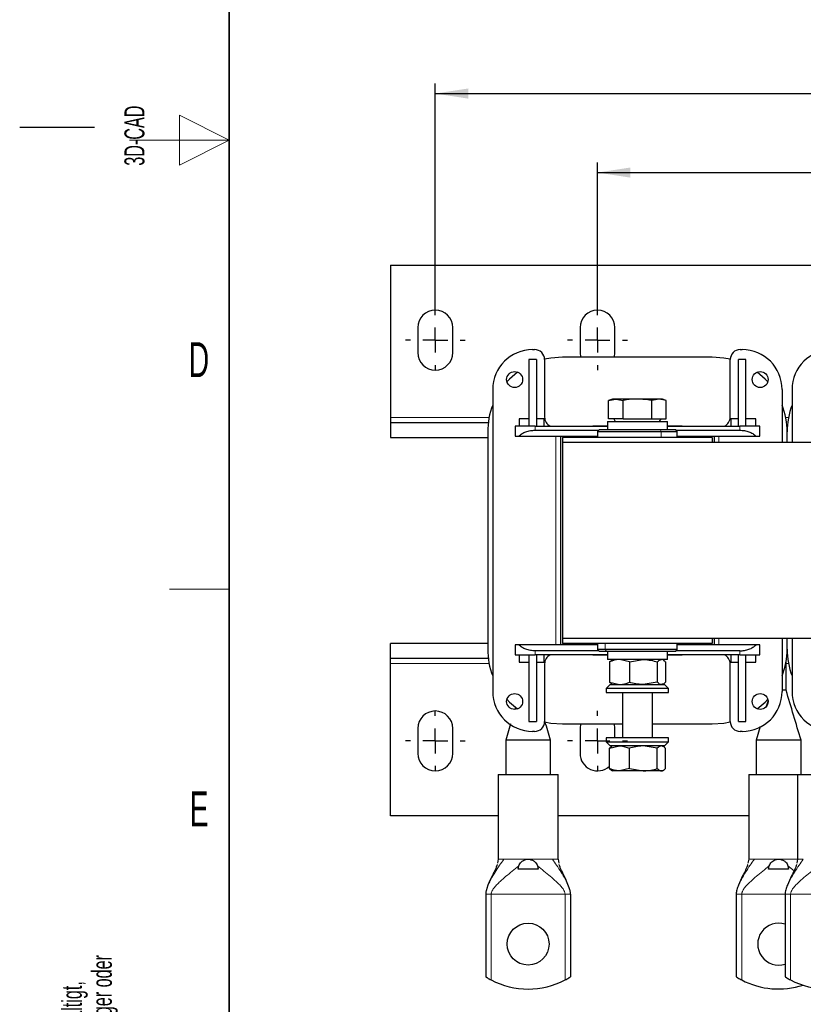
# Model space of a CAD drawing. Header units: millimetres. Extents: x 5 to 418, y 2 to 292.
# Tile 2 of 20: x 5 to 84, y 61 to 159. Entities that reach past the tile are written whole.
import ezdxf

# ---------------------------------------------------------------- set-up
doc = ezdxf.new("R2010")
doc.units = ezdxf.units.MM
doc.layers.add('SLD-0', color=7, linetype='Continuous')
doc.styles.add('SLDTEXTSTYLE0', font='TXT', dxfattribs={"width": 0.605})
doc.dimstyles.new('SLDDIMSTYLE0', dxfattribs={"dimtxt": 3.5, "dimasz": 3.302, "dimexe": 0, "dimexo": 0.0625, "dimgap": 0.875, "dimtad": 1, "dimlfac": 2, "dimrnd": 1e-09, "dimzin": 12, "dimdsep": 46, "dimtxsty": 'SLDTEXTSTYLE0', "dimsah": 1, "dimcen": 0.09, "dimadec": 0, "dimazin": 3, "dimtfac": 1, "dimtofl": 0, "dimtmove": 0, "dimatfit": 3, "dimfxl": 1, "dimfrac": 2, "dimtolj": 1, "dimtzin": 12, "dimarcsym": 0})

# ---------------------------------------------------------------- blocks, each defined once
blk = doc.blocks.new('_D_4')
at = {"layer": 'SLD-0'}
for p, q in [((46.643, 130.21), (46.643, 152.909)), ((147.143, 128.46), (147.143, 152.909)), ((46.643, 151.909), (147.143, 151.909))]:
    blk.add_line(p, q, dxfattribs=at)
for points in [[(46.643, 151.909), (49.945, 151.401), (49.945, 152.417)], [(147.143, 151.909), (143.841, 152.417), (143.841, 151.401)]]:
    blk.add_solid(points, dxfattribs=at)
at = {"layer": 'SLD-0', "insert": (92.883, 156.421), "char_height": 3.5, "attachment_point": 1, "style": 'SLDTEXTSTYLE0'}
blk.add_mtext('201', dxfattribs=at)
blk = doc.blocks.new('_D_5')
at = {"layer": 'SLD-0'}
for p, q in [((62.893, 130.21), (62.893, 144.994)), ((130.893, 130.21), (130.893, 144.994)), ((62.893, 143.994), (130.893, 143.994))]:
    blk.add_line(p, q, dxfattribs=at)
for points in [[(62.893, 143.994), (66.195, 143.486), (66.195, 144.502)], [(130.893, 143.994), (127.591, 144.502), (127.591, 143.486)]]:
    blk.add_solid(points, dxfattribs=at)
at = {"layer": 'SLD-0', "insert": (92.883, 148.506), "char_height": 3.5, "attachment_point": 1, "style": 'SLDTEXTSTYLE0'}
blk.add_mtext('136', dxfattribs=at)
blk = doc.blocks.new('SW_CENTERMARKSYMBOL_0')
at = {"layer": 'SLD-0', "color": 0}
for p, q in [((0, 2.5), (0, 3)), ((0, 0), (0, 1.25)), ((-2.5, 0), (-3, 0)), ((0, 0), (-1.25, 0)), ((0, 0), (0, -1.25)), ((0, 0), (1.25, 0)), ((2.5, 0), (3, 0)), ((0, -2.5), (0, -3))]:
    blk.add_line(p, q, dxfattribs=at)
blk = doc.blocks.new('SW_CENTERMARKSYMBOL_1')
at = {"layer": 'SLD-0', "color": 0}
for p, q in [((0, 2.5), (0, 3)), ((0, 0), (0, 1.25)), ((-2.5, 0), (-3, 0)), ((0, 0), (-1.25, 0)), ((0, 0), (0, -1.25)), ((0, 0), (1.25, 0)), ((2.5, 0), (3, 0)), ((0, -2.5), (0, -3))]:
    blk.add_line(p, q, dxfattribs=at)
blk = doc.blocks.new('SW_CENTERMARKSYMBOL_5')
at = {"layer": 'SLD-0', "color": 0}
for p, q in [((0, 2.5), (0, 3)), ((0, 0), (0, 1.25)), ((-2.5, 0), (-3, 0)), ((0, 0), (-1.25, 0)), ((0, 0), (0, -1.25)), ((0, 0), (1.25, 0)), ((2.5, 0), (3, 0)), ((0, -2.5), (0, -3))]:
    blk.add_line(p, q, dxfattribs=at)
blk = doc.blocks.new('SW_CENTERMARKSYMBOL_6')
at = {"layer": 'SLD-0', "color": 0}
for p, q in [((0, 2.5), (0, 3)), ((0, 0), (0, 1.25)), ((-2.5, 0), (-3, 0)), ((0, 0), (-1.25, 0)), ((0, 0), (0, -1.25)), ((0, 0), (1.25, 0)), ((2.5, 0), (3, 0)), ((0, -2.5), (0, -3))]:
    blk.add_line(p, q, dxfattribs=at)

msp = doc.modelspace()

# ---------------------------------------------------------------- linework, layer by layer
at = {"color": 7, "linetype": 'Continuous', "lineweight": 25}
for p, q in [((42.1433, 134.7102), (42.1433, 119.4602)), ((42.1433, 134.7102), (151.6433, 134.7102)), ((44.8933, 128.4602), (44.8933, 125.9602)), ((48.3933, 125.9602), (48.3933, 128.4602)), ((61.1433, 128.4602), (61.1433, 125.9602)), ((64.6433, 125.9602), (64.6433, 128.4602)), ((56.3933, 126.2602), (56.5933, 126.2602)), ((77.1933, 126.2602), (77.3933, 126.2602)), ((74.3933, 125.5102), (59.3933, 125.5102)), ((61.1433, 125.9602), (61.2021, 125.5102)), ((64.5845, 125.5102), (64.6433, 125.9602)), ((56.0183, 125.2602), (56.0183, 118.5852)), ((56.7683, 125.2602), (56.0183, 125.2602)), ((56.7683, 125.2602), (56.7683, 118.5852)), ((57.5933, 125.2602), (57.5933, 119.4922)), ((76.1933, 119.4922), (76.1933, 125.2602)), ((77.0183, 118.5852), (77.0183, 125.2602)), ((77.7683, 125.2602), (77.0183, 125.2602)), ((77.7683, 118.5852), (77.7683, 125.2602)), ((52.3933, 122.2602), (52.3933, 92.0102)), ((81.3933, 122.2602), (81.3933, 116.9602)), ((82.3933, 122.2602), (82.3933, 116.9602)), ((64.3933, 121.3102), (64.0065, 121.1694)), ((64.0065, 121.1694), (64.7282, 121.3102)), ((64.0065, 119.3102), (64.0065, 121.1694)), ((64.7282, 121.3102), (64.3933, 121.3102)), ((64.7282, 121.3102), (65.4499, 121.1694)), ((66.8933, 121.3102), (64.7282, 121.3102)), ((65.4499, 119.3102), (65.4499, 121.1694)), ((69.0584, 121.3102), (66.8933, 121.3102)), ((69.0584, 121.3102), (68.3367, 121.1694)), ((68.3367, 119.3102), (68.3367, 121.1694)), ((69.78, 121.1694), (69.0584, 121.3102)), ((69.3933, 121.3102), (69.0584, 121.3102)), ((69.78, 121.1694), (69.3933, 121.3102)), ((69.78, 119.3102), (69.78, 121.1694)), ((42.1433, 119.4602), (42.1433, 118.9602)), ((42.1433, 118.9602), (42.1433, 117.4602)), ((42.1433, 118.9602), (51.9537, 118.9602)), ((54.6433, 118.5852), (54.6433, 117.5852)), ((56.0183, 118.5852), (54.6433, 118.5852)), ((56.0183, 119.3352), (55.0433, 119.3352)), ((55.0433, 119.3352), (55.0433, 118.5852)), ((56.0188, 118.5852), (56.0183, 118.5852)), ((56.6433, 118.5852), (56.0188, 118.5852)), ((56.6433, 118.5852), (63.8933, 118.5852)), ((57.5433, 119.3352), (56.7683, 119.3352)), ((57.5433, 118.5852), (57.5433, 119.3352)), ((63.8933, 119.0602), (63.8933, 118.2602)), ((63.8933, 119.0602), (69.8933, 119.0602)), ((65.4499, 119.3102), (64.0065, 119.3102)), ((64.529, 119.3102), (64.6733, 119.0602)), ((65.4499, 119.3102), (68.3367, 119.3102)), ((68.3367, 119.3102), (69.78, 119.3102)), ((69.1133, 119.0602), (69.2576, 119.3102)), ((69.8933, 118.2602), (69.8933, 119.0602)), ((69.8933, 118.5852), (77.1433, 118.5852)), ((76.2433, 119.3352), (76.2433, 118.5852)), ((77.0183, 119.3352), (76.2433, 119.3352)), ((77.7678, 118.5852), (77.1433, 118.5852)), ((77.7683, 118.5852), (77.7678, 118.5852)), ((78.7433, 119.3352), (77.7683, 119.3352)), ((79.1433, 118.5852), (77.7683, 118.5852)), ((78.7433, 118.5852), (78.7433, 119.3352)), ((79.1433, 117.5852), (79.1433, 118.5852)), ((42.1433, 117.4602), (51.8933, 117.4602)), ((51.8933, 118.0102), (51.8933, 96.2602)), ((54.6433, 117.5852), (55.007, 117.5852)), ((55.007, 117.5852), (62.8933, 117.5852)), ((56.6433, 118.1852), (63.0183, 118.1852)), ((59.2183, 96.6852), (59.2183, 117.5852)), ((74.3933, 117.4602), (59.3933, 117.4602)), ((59.3933, 117.4602), (59.3933, 116.9602)), ((63.0933, 118.2602), (62.8933, 118.0602)), ((62.8933, 118.0602), (62.8933, 117.4602)), ((62.8933, 118.0602), (69.2774, 118.0602)), ((63.0933, 118.2602), (69.1582, 118.2602)), ((69.1582, 118.2602), (70.6933, 118.2602)), ((69.2774, 118.0602), (70.8933, 118.0602)), ((70.8933, 118.0602), (70.6933, 118.2602)), ((70.7683, 118.1852), (77.1433, 118.1852)), ((70.8933, 117.4602), (70.8933, 118.0602)), ((70.8933, 117.5852), (78.7796, 117.5852)), ((74.3933, 117.4602), (74.3933, 116.9602)), ((74.5683, 117.5852), (74.5683, 116.9602)), ((78.7796, 117.5852), (79.1433, 117.5852)), ((81.8933, 116.9602), (81.8933, 118.0102)), ((59.3933, 116.9602), (59.3933, 97.3102)), ((134.3933, 116.9602), (59.3933, 116.9602)), ((51.8933, 96.8102), (42.1433, 96.8102)), ((42.1433, 95.3102), (42.1433, 96.8102)), ((54.6433, 96.6852), (54.6433, 95.6852)), ((55.007, 96.6852), (54.6433, 96.6852)), ((62.8933, 96.6852), (55.007, 96.6852)), ((59.3933, 97.3102), (59.3933, 96.8102)), ((134.3933, 97.3102), (59.3933, 97.3102)), ((74.3933, 96.8102), (59.3933, 96.8102)), ((62.8933, 96.8102), (62.8933, 96.2102)), ((70.8933, 96.2102), (70.8933, 96.8102)), ((78.7796, 96.6852), (70.8933, 96.6852)), ((74.3933, 97.3102), (74.3933, 96.8102)), ((74.5683, 97.3102), (74.5683, 96.6852)), ((79.1433, 96.6852), (78.7796, 96.6852)), ((79.1433, 95.6852), (79.1433, 96.6852)), ((81.3933, 97.3102), (81.3933, 92.0102)), ((81.8933, 96.2602), (81.8933, 97.3102)), ((82.3933, 97.3102), (82.3933, 92.0102)), ((54.6433, 95.6852), (56.0183, 95.6852)), ((55.0433, 95.6852), (55.0433, 94.9352)), ((56.0183, 95.6852), (56.0188, 95.6852)), ((56.0183, 95.6852), (56.0183, 89.0102)), ((56.0188, 95.6852), (56.6433, 95.6852)), ((63.0183, 96.0852), (56.6433, 96.0852)), ((63.8933, 95.6852), (56.6433, 95.6852)), ((56.7683, 95.6852), (56.7683, 89.0102)), ((57.5433, 94.9352), (57.5433, 95.6852)), ((62.8933, 96.2102), (63.0933, 96.0102)), ((63.6603, 96.2102), (62.8933, 96.2102)), ((63.822, 96.0102), (63.0933, 96.0102)), ((70.8933, 96.2102), (63.6603, 96.2102)), ((70.6933, 96.0102), (63.822, 96.0102)), ((63.8933, 96.0102), (63.8933, 95.2102)), ((69.8933, 95.2102), (69.8933, 96.0102)), ((77.1433, 95.6852), (69.8933, 95.6852)), ((70.6933, 96.0102), (70.8933, 96.2102)), ((77.1433, 96.0852), (70.7683, 96.0852)), ((76.2433, 95.6852), (76.2433, 94.9352)), ((77.0183, 89.0102), (77.0183, 95.6852)), ((77.1433, 95.6852), (77.7678, 95.6852)), ((77.7683, 95.6852), (77.7678, 95.6852)), ((77.7683, 95.6852), (79.1433, 95.6852)), ((77.7683, 89.0102), (77.7683, 95.6852)), ((78.7433, 94.9352), (78.7433, 95.6852)), ((51.9537, 95.3102), (42.1433, 95.3102)), ((42.1433, 94.8102), (42.1433, 95.3102)), ((42.1433, 79.5602), (42.1433, 94.8102)), ((55.0433, 94.9352), (56.0183, 94.9352)), ((56.7683, 94.9352), (57.5433, 94.9352)), ((57.5933, 94.7782), (57.5933, 89.0102)), ((69.8933, 95.2102), (63.8933, 95.2102)), ((64.089, 94.9869), (64.2933, 95.127)), ((64.089, 94.9869), (64.089, 92.9335)), ((64.3933, 95.2102), (64.289, 95.15)), ((66.0845, 94.9869), (65.0867, 95.2102)), ((66.0845, 94.9869), (67.4866, 95.2102)), ((66.0845, 94.9869), (66.0845, 92.9335)), ((68.8888, 94.9869), (68.8888, 92.9335)), ((69.4976, 95.15), (69.3933, 95.2102)), ((69.6976, 94.9869), (69.6976, 92.9335)), ((76.1933, 89.0102), (76.1933, 94.7782)), ((76.2433, 94.9352), (77.0183, 94.9352)), ((77.7683, 94.9352), (78.7433, 94.9352)), ((81.7933, 92.1352), (81.7933, 95.0395)), ((64.089, 92.9335), (65.0867, 92.7102)), ((64.2933, 92.7934), (64.089, 92.9335)), ((64.289, 92.7704), (64.3933, 92.7102)), ((68.8888, 92.9335), (67.4866, 92.7102)), ((69.3933, 92.7102), (69.4976, 92.7704)), ((64.1683, 92.7102), (63.7683, 92.3102)), ((63.7683, 92.3102), (63.7683, 91.9102)), ((70.0183, 92.3102), (63.7683, 92.3102)), ((63.7683, 91.9102), (70.0183, 91.9102)), ((64.1683, 92.7102), (69.6183, 92.7102)), ((65.3933, 91.9102), (65.3933, 87.3602)), ((68.3933, 87.3602), (68.3933, 91.9102)), ((70.0183, 92.3102), (69.6183, 92.7102)), ((70.0183, 91.9102), (70.0183, 92.3102)), ((81.5228, 92.1352), (81.3963, 92.1352)), ((81.6383, 92.1352), (81.5228, 92.1352)), ((81.7224, 92.1352), (81.6383, 92.1352)), ((81.7933, 92.1352), (81.7224, 92.1352)), ((79.9825, 91.0952), (79.8072, 90.5089)), ((54.6894, 90.4541), (54.6189, 90.2193)), ((54.1836, 88.7687), (53.6933, 87.1352)), ((56.0183, 89.0102), (56.7683, 89.0102)), ((77.0183, 89.0102), (77.7683, 89.0102)), ((44.8933, 88.3102), (44.8933, 85.8102)), ((48.3933, 85.8102), (48.3933, 88.3102)), ((56.5933, 88.0102), (56.3933, 88.0102)), ((59.3933, 88.7602), (65.3933, 88.7602)), ((61.2021, 88.7602), (61.1433, 88.3102)), ((61.1433, 88.3102), (61.1433, 85.8102)), ((64.6433, 88.3102), (64.5845, 88.7602)), ((64.6433, 87.3602), (64.6433, 88.3102)), ((68.3933, 88.7602), (74.3933, 88.7602)), ((77.3933, 88.0102), (77.1933, 88.0102)), ((79.2056, 88.5044), (78.7933, 87.1352)), ((53.6933, 87.1352), (53.6933, 83.7102)), ((58.1933, 87.1352), (53.6933, 87.1352)), ((58.1933, 83.7102), (58.1933, 87.1352)), ((63.7683, 87.3602), (63.7683, 86.9602)), ((70.0183, 87.3602), (63.7683, 87.3602)), ((63.7683, 86.9602), (64.1683, 86.5602)), ((63.7683, 86.9602), (70.0183, 86.9602)), ((69.6183, 86.5602), (70.0183, 86.9602)), ((70.0183, 86.9602), (70.0183, 87.3602)), ((78.7933, 87.1352), (78.7933, 83.7102)), ((83.2933, 83.7102), (83.2933, 87.1352)), ((64.089, 86.3369), (65.0867, 86.5602)), ((64.2933, 86.477), (64.089, 86.3369)), ((64.089, 84.2835), (64.089, 86.3369)), ((69.6183, 86.5602), (64.1683, 86.5602)), ((64.3933, 86.5602), (64.289, 86.5)), ((66.0845, 84.2835), (66.0845, 86.3369)), ((68.8888, 86.3369), (67.4866, 86.5602)), ((68.8888, 84.2835), (68.8888, 86.3369)), ((69.4976, 86.5), (69.3933, 86.5602)), ((69.6976, 84.2835), (69.6976, 86.3369)), ((64.089, 84.2835), (64.2933, 84.1434)), ((64.289, 84.1204), (64.3933, 84.0602)), ((65.0867, 84.0602), (64.3933, 84.0602)), ((66.0845, 84.2835), (65.0867, 84.0602)), ((67.4866, 84.0602), (65.0867, 84.0602)), ((66.0845, 84.2835), (67.4866, 84.0602)), ((69.2932, 84.0602), (67.4866, 84.0602)), ((69.3933, 84.0602), (69.2932, 84.0602)), ((69.3933, 84.0602), (69.4976, 84.1204)), ((52.9433, 83.7102), (52.9433, 75.2102)), ((52.9433, 83.7102), (58.9433, 83.7102)), ((58.9433, 75.2102), (58.9433, 83.7102)), ((78.0433, 83.7102), (78.0433, 75.2102)), ((78.0433, 83.7102), (82.9433, 83.7102)), ((82.9433, 83.7102), (82.9433, 75.2102)), ((82.9433, 83.7102), (88.9433, 83.7102)), ((52.9433, 79.5602), (42.1433, 79.5602)), ((78.0433, 79.5602), (58.9433, 79.5602)), ((52.9433, 75.2102), (52.8698, 74.8196)), ((55.7298, 75.1871), (55.9433, 75.2102)), ((55.9433, 75.2102), (56.1568, 75.1871)), ((58.9433, 75.2102), (59.0168, 74.8196)), ((78.0433, 75.2102), (77.9698, 74.8196)), ((80.8298, 75.1871), (81.0433, 75.2102)), ((81.0433, 75.2102), (81.2568, 75.1871)), ((82.9433, 75.2102), (82.8698, 74.8196)), ((54.9433, 74.2102), (55.0068, 74.5609)), ((56.9433, 74.2102), (54.9433, 74.2102)), ((56.8798, 74.5609), (56.9433, 74.2102)), ((80.0433, 74.2102), (80.1068, 74.5609)), ((82.0433, 74.2102), (80.0433, 74.2102)), ((81.9798, 74.5609), (82.0433, 74.2102)), ((51.6933, 71.7102), (51.6933, 63.4325)), ((60.1933, 71.7102), (60.1933, 63.4325)), ((76.7933, 71.7102), (76.7933, 63.4325)), ((81.6933, 71.7102), (81.6933, 63.4325))]:
    msp.add_line(p, q, dxfattribs=at)
at = {"color": 7, "linetype": 'Continuous', "lineweight": 18}
for p, q in [((42.1433, 119.4602), (52.0348, 119.4602)), ((81.7518, 119.4602), (82.0348, 119.4602)), ((56.6433, 118.5852), (56.6433, 118.1852)), ((77.1433, 118.1852), (77.1433, 118.5852)), ((58.7183, 117.5852), (58.7183, 96.6852)), ((69.1582, 118.2602), (69.2774, 118.0602)), ((69.2774, 117.4602), (69.2774, 118.0602)), ((75.0683, 116.9602), (75.0683, 117.5852)), ((63.6603, 96.8102), (63.6603, 96.2102)), ((75.0683, 96.6852), (75.0683, 97.3102)), ((56.6433, 96.0852), (56.6433, 95.6852)), ((63.822, 96.0102), (63.6603, 96.2102)), ((77.1433, 96.0852), (77.1433, 95.6852)), ((52.0348, 94.8102), (42.1433, 94.8102)), ((82.0348, 94.8102), (81.7933, 94.8102)), ((53.3988, 75.2102), (53.5162, 75.2102)), ((55.7549, 75.2102), (55.9433, 75.2102)), ((55.9433, 75.2102), (56.1317, 75.2102)), ((58.3703, 75.2102), (58.4878, 75.2102)), ((78.4988, 75.2102), (78.6162, 75.2102)), ((80.8549, 75.2102), (81.0433, 75.2102)), ((81.0433, 75.2102), (81.2317, 75.2102)), ((83.3988, 75.2102), (83.5162, 75.2102)), ((81.9798, 74.5609), (82.6072, 74.0456)), ((51.6933, 71.7102), (51.7266, 71.7102)), ((52.2433, 71.7102), (59.6433, 71.7102)), ((52.2433, 71.7102), (52.2433, 63.1172)), ((59.6433, 71.7102), (59.6433, 63.1172)), ((60.16, 71.7102), (60.1933, 71.7102)), ((76.7933, 71.7102), (76.8266, 71.7102)), ((77.3433, 71.7102), (81.6933, 71.7102)), ((77.3433, 71.7102), (77.3433, 63.1172)), ((81.6933, 71.7102), (81.7266, 71.7102)), ((82.2433, 71.7102), (89.6433, 71.7102)), ((82.2433, 71.7102), (82.2433, 63.1172))]:
    msp.add_line(p, q, dxfattribs=at)
at = {"color": 7, "linetype": 'Continuous', "lineweight": 25, "flags": 128}
for points in [[(59.3933, 125.5102), (58.22, 125.4178), (57.5928, 125.2909)], [(76.1938, 125.2909), (75.5666, 125.4178), (74.3933, 125.5102)], [(54.886, 124.0047), (54.09, 123.3135), (53.8256, 123.0352)], [(79.961, 123.0352), (79.6966, 123.3135), (78.9006, 124.0047)], [(60.9351, 118.5852), (62.4243, 118.6289), (63.8933, 118.6598)], [(69.8933, 118.6598), (71.3623, 118.6289), (72.8515, 118.5852)], [(63.8933, 95.6105), (62.4243, 95.6414), (60.9351, 95.6852)], [(72.8515, 95.6852), (71.3623, 95.6414), (69.8933, 95.6105)], [(53.8256, 91.2352), (54.09, 90.9569), (54.886, 90.2657)], [(78.9006, 90.2657), (79.6966, 90.9569), (79.961, 91.2352)], [(57.6005, 88.9776), (58.22, 88.8525), (59.3933, 88.7602)], [(74.3933, 88.7602), (75.5666, 88.8525), (76.1938, 88.9795)]]:
    msp.add_lwpolyline(points, dxfattribs=at)
at = {"color": 7, "linetype": 'Continuous', "lineweight": 25}
for centre, radius in [((54.5933, 123.2602), 0.8), ((79.1933, 123.2602), 0.8), ((54.5933, 91.0102), 0.8), ((79.1933, 91.0102), 0.8), ((55.9433, 66.7102), 2.1)]:
    msp.add_circle(centre, radius, dxfattribs=at)
for centre, radius, start, end in [((46.6433, 128.4602), 1.75, 0, 180), ((62.8933, 128.4602), 1.75, 0, 180), ((56.3933, 122.2602), 4, 90, 180), ((56.5933, 125.2602), 1, 0, 90), ((77.1933, 125.2602), 1, 90, 180), ((77.3933, 122.2602), 4, 0, 90), ((86.3933, 122.2602), 4, 90, 180), ((46.6433, 125.9602), 1.75, 180, 0), ((59.3933, 118.0102), 7.5, 158.96053, 180), ((74.3933, 118.0102), 7.5, 0, 21.03947), ((89.3933, 118.0102), 7.5, 158.96053, 180), ((58.5933, 119.4922), 1, 180, 245.091591), ((75.1933, 119.4922), 1, 294.908409, 0), ((59.3933, 96.2602), 7.5, 180, 201.03947), ((58.5933, 94.7782), 1, 114.908409, 180), ((75.1933, 94.7782), 1, 0, 65.091591), ((74.3933, 96.2602), 7.5, 338.96053, 0), ((89.3933, 96.2602), 7.5, 180, 201.03947), ((56.3933, 92.0102), 4, 180, 270), ((77.3933, 92.0102), 4, 270, 0), ((86.3933, 92.0102), 4, 180, 270), ((46.6433, 88.3102), 1.75, 0, 180), ((56.5933, 89.0102), 1, 270, 0), ((77.1933, 89.0102), 1, 180, 270), ((46.6433, 85.8102), 1.75, 180, 0), ((62.8933, 85.8102), 1.75, 180, 313.09975), ((81.0433, 66.7102), 2.1, 71.969465, 288.030535), ((55.9433, 70.2102), 8, 242.451454, 297.548546), ((81.0433, 70.2102), 8, 242.451454, 287.833383), ((85.9433, 70.2102), 8, 242.451454, 297.548546)]:
    msp.add_arc(centre, radius, start, end, dxfattribs=at)
for points, knots in [([(66.8933, 121.3102), (66.5279, 121.2944), (66.0436, 121.2735), (65.5669, 121.1899), (65.4499, 121.1694)], [0, 0, 0, 0, 0.7546146, 1, 1, 1, 1]), ([(68.3367, 121.1694), (68.3217, 121.1721), (67.846, 121.2583), (67.362, 121.2847), (66.8933, 121.3102)], [0, 0, 0, 0, 0.0314494, 1, 1, 1, 1]), ([(55.007, 117.5852), (55.1102, 117.675), (55.3053, 117.8447), (55.7106, 118.0357), (56.1592, 118.161), (56.4844, 118.1772), (56.6433, 118.1852)], [0, 0, 0, 0, 0.2753883, 0.5202565, 0.7655923, 1, 1, 1, 1]), ([(77.1433, 118.1852), (77.3022, 118.1772), (77.6274, 118.161), (78.0759, 118.0357), (78.4813, 117.8447), (78.6764, 117.675), (78.7796, 117.5852)], [0, 0, 0, 0, 0.234403, 0.4797434, 0.7246053, 1, 1, 1, 1]), ([(56.6433, 96.0852), (56.4844, 96.0931), (56.1592, 96.1094), (55.7106, 96.2346), (55.3053, 96.4257), (55.1102, 96.5954), (55.007, 96.6852)], [0, 0, 0, 0, 0.234403, 0.4797434, 0.7246053, 1, 1, 1, 1]), ([(77.1433, 96.0852), (77.3014, 96.0929), (77.6267, 96.1089), (78.0832, 96.2367), (78.4876, 96.4291), (78.6817, 96.5993), (78.7796, 96.6852)], [0, 0, 0, 0, 0.2332603, 0.4797469, 0.7373766, 1, 1, 1, 1]), ([(65.0867, 95.2102), (65.0631, 95.21), (64.7262, 95.2068), (64.396, 95.0928), (64.089, 94.9869)], [0, 0, 0, 0, 0.0702006, 1, 1, 1, 1]), ([(67.4866, 95.2102), (67.5199, 95.21), (67.9933, 95.2068), (68.4573, 95.0928), (68.8888, 94.9869)], [0, 0, 0, 0, 0.0702006, 1, 1, 1, 1]), ([(68.8888, 94.9869), (68.9895, 95.077), (69.1229, 95.1962), (69.2597, 95.2074), (69.2932, 95.2102)], [0, 0, 0, 0, 0.75563417, 1, 1, 1, 1]), ([(69.494, 95.1215), (69.5322, 95.1098), (69.6013, 95.0885), (69.6678, 95.0183), (69.6976, 94.9869)], [0, 0, 0, 0, 0.55176174, 1, 1, 1, 1]), ([(65.0867, 92.7102), (65.1104, 92.7104), (65.4473, 92.7136), (65.7775, 92.8275), (66.0845, 92.9335)], [0, 0, 0, 0, 0.0702006, 1, 1, 1, 1]), ([(67.4866, 92.7102), (67.4534, 92.7104), (66.9799, 92.7136), (66.5159, 92.8275), (66.0845, 92.9335)], [0, 0, 0, 0, 0.0702006, 1, 1, 1, 1]), ([(69.2932, 92.7102), (69.2597, 92.7129), (69.1229, 92.7241), (68.9895, 92.8434), (68.8888, 92.9335)], [0, 0, 0, 0, 0.24436583, 1, 1, 1, 1]), ([(69.6976, 92.9335), (69.6677, 92.9037), (69.536, 92.7722), (69.399, 92.7372), (69.2932, 92.7102)], [0, 0, 0, 0, 0.2269026, 1, 1, 1, 1]), ([(83.2933, 87.1352), (83.042, 87.9682), (82.5397, 89.633), (82.042, 91.3015), (81.7933, 92.1352)], [0, 0, 0, 0, 0.50037465, 1, 1, 1, 1]), ([(58.1933, 87.1352), (58.0046, 87.764), (57.8133, 88.4013), (57.622, 89.0387), (57.6194, 89.0472)], [0, 0, 0, 0, 0.986695, 1, 1, 1, 1]), ([(83.2933, 87.1352), (83.2816, 87.1352), (83.2527, 87.1352), (82.9762, 87.1352), (82.4681, 87.1352), (81.9655, 87.1352), (81.5482, 87.1352), (81.1148, 87.1352), (80.6044, 87.1352), (80.0098, 87.1352), (79.4715, 87.1352), (79.0188, 87.1352), (78.7919, 87.1352), (78.817, 87.1352), (78.8245, 87.1352)], [0, 0, 0, 0, 0.07323006, 0.18043941, 0.28668296, 0.39295082, 0.41940395, 0.47244783, 0.57965528, 0.63269401, 0.74004667, 0.84742662, 0.95480317, 1, 1, 1, 1]), ([(65.0867, 86.5602), (65.1104, 86.56), (65.4473, 86.5568), (65.7775, 86.4428), (66.0845, 86.3369)], [0, 0, 0, 0, 0.07020058, 1, 1, 1, 1]), ([(67.4866, 86.5602), (67.4534, 86.56), (66.9799, 86.5568), (66.5159, 86.4428), (66.0845, 86.3369)], [0, 0, 0, 0, 0.0702006, 1, 1, 1, 1]), ([(69.2932, 86.5602), (69.2597, 86.5574), (69.1229, 86.5462), (68.9895, 86.427), (68.8888, 86.3369)], [0, 0, 0, 0, 0.2443658, 1, 1, 1, 1]), ([(69.6976, 86.3369), (69.6677, 86.3667), (69.536, 86.4981), (69.399, 86.5331), (69.2932, 86.5602)], [0, 0, 0, 0, 0.2269026, 1, 1, 1, 1]), ([(65.0867, 84.0602), (65.0631, 84.0604), (64.7262, 84.0636), (64.396, 84.1775), (64.089, 84.2835)], [0, 0, 0, 0, 0.0702006, 1, 1, 1, 1]), ([(67.4866, 84.0602), (67.5199, 84.0604), (67.9933, 84.0636), (68.4573, 84.1775), (68.8888, 84.2835)], [0, 0, 0, 0, 0.0702006, 1, 1, 1, 1]), ([(68.8888, 84.2835), (68.9895, 84.1934), (69.1229, 84.0741), (69.2597, 84.0629), (69.2932, 84.0602)], [0, 0, 0, 0, 0.7556342, 1, 1, 1, 1]), ([(69.2932, 84.0602), (69.399, 84.0872), (69.536, 84.1222), (69.6677, 84.2537), (69.6976, 84.2835)], [0, 0, 0, 0, 0.7730974, 1, 1, 1, 1]), ([(55.0068, 74.5609), (55.0366, 74.6281), (55.0954, 74.7608), (55.2537, 74.9471), (55.465, 75.1058), (55.6393, 75.1593), (55.7298, 75.1871)], [0, 0, 0, 0, 0.253078, 0.4996932, 0.7400994, 1, 1, 1, 1]), ([(56.1568, 75.1871), (56.2537, 75.1567), (56.4407, 75.0981), (56.6515, 74.9289), (56.7988, 74.7457), (56.8526, 74.623), (56.8798, 74.5609)], [0, 0, 0, 0, 0.2786045, 0.5376715, 0.7661123, 1, 1, 1, 1]), ([(80.1068, 74.5609), (80.1366, 74.6281), (80.1954, 74.7608), (80.3537, 74.9471), (80.565, 75.1058), (80.7393, 75.1593), (80.8298, 75.1871)], [0, 0, 0, 0, 0.253078, 0.4996932, 0.7400994, 1, 1, 1, 1]), ([(81.2568, 75.1871), (81.3537, 75.1567), (81.5407, 75.0981), (81.7515, 74.9289), (81.8988, 74.7457), (81.9526, 74.623), (81.9798, 74.5609)], [0, 0, 0, 0, 0.2786045, 0.5376715, 0.7661123, 1, 1, 1, 1]), ([(52.8448, 74.687), (52.8324, 74.6507), (52.6731, 74.1859), (52.3355, 73.5652), (51.9845, 72.8014), (51.7829, 72.2494), (51.717, 71.9635), (51.6965, 71.8147), (51.6943, 71.744), (51.6933, 71.7102)], [0, 0, 0, 0, 0.0304901, 0.3907221, 0.7280872, 0.8827606, 0.946654, 0.9745149, 1, 1, 1, 1]), ([(60.1933, 71.7102), (60.1922, 71.744), (60.1869, 71.899), (60.0872, 72.3238), (59.867, 72.8733), (59.5478, 73.5494), (59.2779, 74.1065), (59.1044, 74.5036), (59.0541, 74.6512), (59.0416, 74.688)], [0, 0, 0, 0, 0.0254734, 0.1168105, 0.356139, 0.6085008, 0.8767435, 0.9692616, 1, 1, 1, 1]), ([(77.9448, 74.687), (77.9324, 74.6507), (77.7731, 74.1859), (77.4355, 73.5652), (77.0845, 72.8014), (76.8829, 72.2494), (76.817, 71.9635), (76.7965, 71.8147), (76.7943, 71.744), (76.7933, 71.7102)], [0, 0, 0, 0, 0.0304901, 0.3907221, 0.7280872, 0.8827606, 0.946654, 0.9745149, 1, 1, 1, 1]), ([(82.8448, 74.687), (82.8324, 74.6507), (82.6731, 74.1859), (82.3355, 73.5652), (81.9845, 72.8014), (81.7829, 72.2494), (81.717, 71.9635), (81.6965, 71.8147), (81.6943, 71.744), (81.6933, 71.7102)], [0, 0, 0, 0, 0.0304901, 0.3907221, 0.7280872, 0.8827606, 0.946654, 0.9745149, 1, 1, 1, 1]), ([(51.6933, 63.4325), (51.6956, 63.431), (51.7002, 63.4281), (51.7364, 63.4056), (51.7911, 63.3719), (51.8859, 63.315), (52.0375, 63.2268), (52.1748, 63.1537), (52.2433, 63.1172)], [0, 0, 0, 0, 0.1223999, 0.2492695, 0.367892, 0.4982166, 0.7497514, 1, 1, 1, 1]), ([(59.6433, 63.1172), (59.7118, 63.1537), (59.8491, 63.2268), (60.0006, 63.315), (60.0955, 63.3719), (60.1502, 63.4056), (60.1864, 63.4281), (60.191, 63.431), (60.1933, 63.4325)], [0, 0, 0, 0, 0.25024858, 0.5017833, 0.63208233, 0.75073036, 0.87758813, 1, 1, 1, 1]), ([(76.7933, 63.4325), (76.7956, 63.431), (76.8002, 63.4281), (76.8364, 63.4056), (76.8911, 63.3719), (76.9859, 63.315), (77.1375, 63.2268), (77.2748, 63.1537), (77.3433, 63.1172)], [0, 0, 0, 0, 0.1223999, 0.2492695, 0.367892, 0.4982166, 0.7497514, 1, 1, 1, 1]), ([(81.6933, 63.4325), (81.6956, 63.431), (81.7002, 63.4281), (81.7364, 63.4056), (81.7911, 63.3719), (81.8859, 63.315), (82.0375, 63.2268), (82.1748, 63.1537), (82.2433, 63.1172)], [0, 0, 0, 0, 0.1223999, 0.2492695, 0.367892, 0.4982166, 0.7497514, 1, 1, 1, 1])]:
    msp.add_open_spline(points, degree=3, knots=knots, dxfattribs=at)
at = {"color": 7, "linetype": 'Continuous', "lineweight": 18}
for points, knots in [([(53.5162, 75.2102), (53.3691, 75.007), (53.0395, 74.552), (52.6243, 73.9097), (52.2611, 73.2912), (51.9906, 72.7513), (51.8225, 72.3467), (51.7307, 72.0352), (51.6975, 71.829), (51.6946, 71.7477), (51.6933, 71.7102)], [0, 0, 0, 0, 0.17981188, 0.40276748, 0.63233228, 0.7695174, 0.88346734, 0.95811943, 0.98063169, 1, 1, 1, 1]), ([(55.7549, 75.2102), (55.7502, 75.2059), (55.7419, 75.1982), (55.7335, 75.1905), (55.7298, 75.1871)], [0, 0, 0, 0, 0.5592028, 1, 1, 1, 1]), ([(56.1317, 75.2102), (56.1363, 75.2059), (56.1447, 75.1982), (56.1531, 75.1905), (56.1568, 75.1871)], [0, 0, 0, 0, 0.5592028, 1, 1, 1, 1]), ([(58.3703, 75.2102), (58.5175, 75.007), (58.847, 74.552), (59.2622, 73.9097), (59.6255, 73.2912), (59.896, 72.7513), (60.0641, 72.3467), (60.1559, 72.0352), (60.189, 71.829), (60.192, 71.7477), (60.1933, 71.7102)], [0, 0, 0, 0, 0.17981188, 0.40276748, 0.63233228, 0.7695174, 0.88346734, 0.95811943, 0.98063169, 1, 1, 1, 1]), ([(78.6162, 75.2102), (78.4691, 75.007), (78.1395, 74.552), (77.7243, 73.9097), (77.3611, 73.2912), (77.0906, 72.7513), (76.9225, 72.3467), (76.8307, 72.0352), (76.7975, 71.829), (76.7946, 71.7477), (76.7933, 71.7102)], [0, 0, 0, 0, 0.1798119, 0.4027675, 0.6323323, 0.7695174, 0.8834673, 0.9581194, 0.9806317, 1, 1, 1, 1]), ([(80.8549, 75.2102), (80.8502, 75.2059), (80.8419, 75.1982), (80.8335, 75.1905), (80.8298, 75.1871)], [0, 0, 0, 0, 0.5592028, 1, 1, 1, 1]), ([(81.2317, 75.2102), (81.4498, 75.2102), (81.886, 75.2102), (82.4737, 75.2102), (82.7958, 75.2102), (82.9433, 75.2102)], [0, 0, 0, 0, 0.351595, 0.7031901, 1, 1, 1, 1]), ([(81.2317, 75.2102), (81.2363, 75.2059), (81.2447, 75.1982), (81.2531, 75.1905), (81.2568, 75.1871)], [0, 0, 0, 0, 0.5592028, 1, 1, 1, 1]), ([(83.5162, 75.2102), (83.3691, 75.007), (83.0395, 74.552), (82.6243, 73.9097), (82.2611, 73.2912), (81.9906, 72.7513), (81.8225, 72.3467), (81.7307, 72.0352), (81.6975, 71.829), (81.6946, 71.7477), (81.6933, 71.7102)], [0, 0, 0, 0, 0.1798119, 0.4027675, 0.6323323, 0.7695174, 0.8834673, 0.9581194, 0.9806317, 1, 1, 1, 1]), ([(55.0068, 74.5609), (54.7845, 74.3782), (54.3136, 73.9911), (53.7127, 73.4996), (53.197, 73.051), (52.7948, 72.6606), (52.5162, 72.3387), (52.3469, 72.0872), (52.2741, 71.8995), (52.2488, 71.8061), (52.245, 71.7403), (52.2433, 71.7102)], [0, 0, 0, 0, 0.1844868, 0.3908742, 0.5978344, 0.7394445, 0.8584639, 0.946036, 0.9673883, 0.9850509, 1, 1, 1, 1]), ([(56.8798, 74.5609), (57.102, 74.3782), (57.573, 73.9911), (58.1739, 73.4996), (58.6896, 73.051), (59.0918, 72.6606), (59.3704, 72.3387), (59.5397, 72.0872), (59.6125, 71.8995), (59.6378, 71.8061), (59.6416, 71.7403), (59.6433, 71.7102)], [0, 0, 0, 0, 0.1844868, 0.3908742, 0.5978344, 0.7394445, 0.8584639, 0.946036, 0.9673883, 0.9850509, 1, 1, 1, 1]), ([(80.1068, 74.5609), (79.8845, 74.3782), (79.4136, 73.9911), (78.8127, 73.4996), (78.297, 73.051), (77.8948, 72.6606), (77.6162, 72.3387), (77.4469, 72.0872), (77.3741, 71.8995), (77.3488, 71.8061), (77.345, 71.7403), (77.3433, 71.7102)], [0, 0, 0, 0, 0.1844868, 0.3908742, 0.5978344, 0.7394445, 0.8584639, 0.946036, 0.9673883, 0.9850509, 1, 1, 1, 1]), ([(85.0068, 74.5609), (84.7845, 74.3782), (84.3136, 73.9911), (83.7127, 73.4996), (83.197, 73.051), (82.7948, 72.6606), (82.5162, 72.3387), (82.3469, 72.0872), (82.2741, 71.8995), (82.2488, 71.8061), (82.245, 71.7403), (82.2433, 71.7102)], [0, 0, 0, 0, 0.1844868, 0.3908742, 0.5978344, 0.7394445, 0.8584639, 0.946036, 0.9673883, 0.9850509, 1, 1, 1, 1])]:
    msp.add_open_spline(points, degree=3, knots=knots, dxfattribs=at)
for points in [[(52.9433, 75.2102), (52.9634, 75.2102), (53.0036, 75.2102), (53.267, 75.2102), (53.3988, 75.2102)], [(53.5162, 75.2102), (53.6568, 75.2102), (53.938, 75.2102), (54.4879, 75.2102), (55.0988, 75.2102), (55.5362, 75.2102), (55.7549, 75.2102)], [(56.1317, 75.2102), (56.3504, 75.2102), (56.7878, 75.2102), (57.3987, 75.2102), (57.9486, 75.2102), (58.2298, 75.2102), (58.3703, 75.2102)], [(58.4878, 75.2102), (58.6195, 75.2102), (58.883, 75.2102), (58.9232, 75.2102), (58.9433, 75.2102)], [(78.0433, 75.2102), (78.0634, 75.2102), (78.1036, 75.2102), (78.367, 75.2102), (78.4988, 75.2102)], [(78.6162, 75.2102), (78.7568, 75.2102), (79.038, 75.2102), (79.5879, 75.2102), (80.1988, 75.2102), (80.6362, 75.2102), (80.8549, 75.2102)], [(82.9433, 75.2102), (82.9634, 75.2102), (83.0036, 75.2102), (83.267, 75.2102), (83.3988, 75.2102)], [(51.7266, 71.7102), (51.7504, 71.7102), (51.7981, 71.7102), (51.9236, 71.7102), (52.0752, 71.7102), (52.1873, 71.7102), (52.2433, 71.7102)], [(59.6433, 71.7102), (59.6993, 71.7102), (59.8114, 71.7102), (59.963, 71.7102), (60.0885, 71.7102), (60.1362, 71.7102), (60.16, 71.7102)], [(76.8266, 71.7102), (76.8504, 71.7102), (76.8981, 71.7102), (77.0236, 71.7102), (77.1752, 71.7102), (77.2873, 71.7102), (77.3433, 71.7102)], [(81.7266, 71.7102), (81.7504, 71.7102), (81.7981, 71.7102), (81.9236, 71.7102), (82.0752, 71.7102), (82.1873, 71.7102), (82.2433, 71.7102)]]:
    msp.add_open_spline(points, degree=3, dxfattribs=at)
at = {"layer": 'SLD-0', "lineweight": 35}
msp.add_line((26, 282.5), (26, 12), dxfattribs=at)
at = {"layer": 'SLD-0', "lineweight": 18}
for p, q in [((26, 147.25), (21, 149.75)), ((21, 149.75), (21, 144.75)), ((16, 147.25), (26, 147.25)), ((21, 144.75), (26, 147.25)), ((20, 102.25), (26, 102.25))]:
    msp.add_line(p, q, dxfattribs=at)
at = {"layer": 'SLD-0'}
msp.add_line((12.5, 148.5), (5, 148.5), dxfattribs=at)

# ---------------------------------------------------------------- block references
for name, p in [('SW_CENTERMARKSYMBOL_0', (46.6433, 127.2102)), ('SW_CENTERMARKSYMBOL_1', (62.8933, 127.2102)), ('SW_CENTERMARKSYMBOL_6', (46.6433, 87.0602)), ('SW_CENTERMARKSYMBOL_5', (62.8933, 87.0602))]:
    msp.add_blockref(name, p, dxfattribs=at)

# ---------------------------------------------------------------- texts
at = {"layer": 'SLD-0', "char_height": 2, "attachment_point": 1, "rotation": 90, "style": 'SLDTEXTSTYLE0'}
for s, insert in [('3D-CAD', (15.4939, 144.6806)), ('noch Dritten zugänglich gemacht werden, und sie darf durch den Empfänger oder', (12.2299, 7.2381)), ('Ohne unsere vorherige Zustimmung darf diese Zeichnung weder vervielfältigt,', (9.2299, 7.2381)), ('Dritte auch nicht in anderer Weise missbräuchlich verwendet werden.', (15.2299, 7.2381))]:
    msp.add_mtext(s, dxfattribs=dict(at, insert=insert))
at = {"layer": 'SLD-0', "char_height": 3.5, "attachment_point": 2, "style": 'SLDTEXTSTYLE0'}
for s, insert in [('D', (22.9597, 127.0011)), ('E', (22.9816, 82.0011))]:
    msp.add_mtext(s, dxfattribs=dict(at, insert=insert))

# ---------------------------------------------------------------- dimensions: what is measured, and where the dimension line sits
at = {"layer": 'SLD-0'}
for base, p1, p2, picture, middle in [((147.1433, 151.9093), (46.6433, 130.2102), (147.1433, 128.4602), '_D_4', (96.8933, 151.9093)), ((130.8933, 143.9939), (62.8933, 130.2102), (130.8933, 130.2102), '_D_5', (96.8933, 143.9939))]:
    dim = msp.add_linear_dim(base=base, p1=p1, p2=p2, dimstyle='SLDDIMSTYLE0', dxfattribs=at)
    dim.commit()
    dim.dimension.update_dxf_attribs({"geometry": picture, "text_midpoint": middle, "dimtype": 160})

doc.saveas('drawing.dxf')
